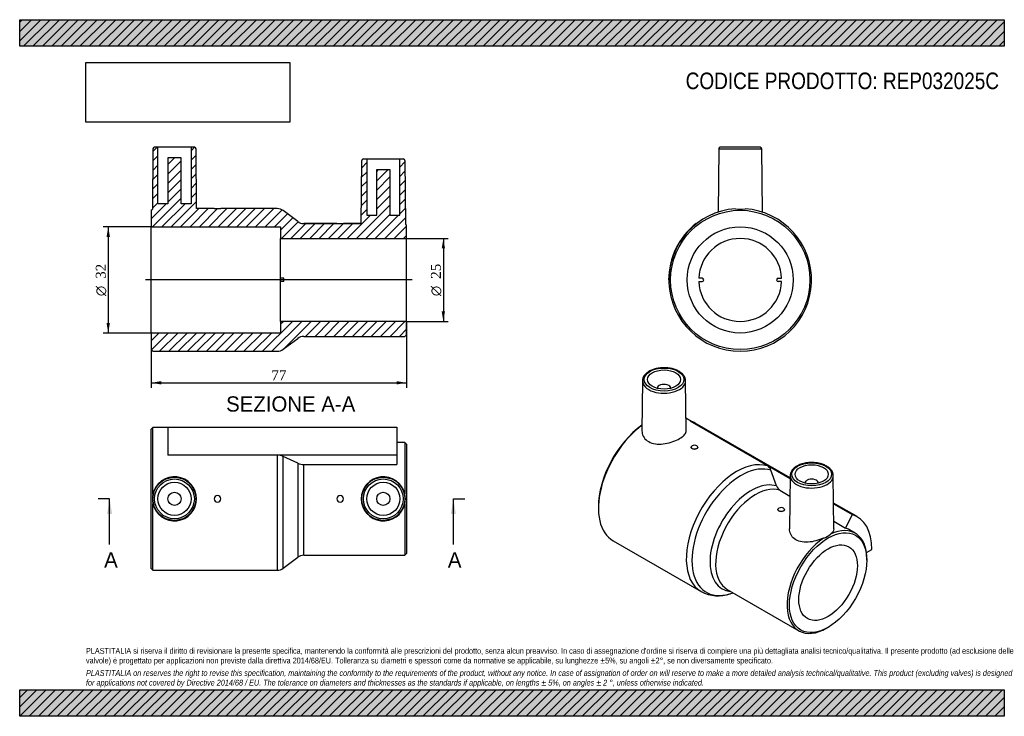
# Model space of a CAD drawing. Header units: millimetres. Extents: x 0 to 297, y 0 to 210.
import ezdxf
from ezdxf.enums import TextEntityAlignment as Align
from ezdxf.lldxf.tags import DXFTag

# ---------------------------------------------------------------- set-up
doc = ezdxf.new("R2010")
doc.units = ezdxf.units.MM
for name, color, linetype in [('Default', 7, 'Continuous'), ('DV4_Default', 7, 'Continuous'), ('REP032025C', 7, 'Continuous')]:
    doc.layers.add(name, color=color, linetype=linetype)
doc.styles.add('SEACAD_Solid_Edge_ANSI', font='seans.ttf')
doc.styles.add('SEACAD_Solid_Edge_ANSI1_Symbols', font='semeca1.ttf')
doc.styles.add('SEACAD_Times_New_Roman', font='times.ttf')
tags = doc.linetypes.add('CENTER2', pattern=[28.575, 19.05, -3.175, 3.175, -3.175]).pattern_tags.tags
tags[10:11] = [DXFTag(74, 4), DXFTag(75, 0), DXFTag(340, '0'), DXFTag(46, 0.0), DXFTag(50, 0.0), DXFTag(44, 0.0), DXFTag(45, 0.0)]
tags[8:9] = [DXFTag(74, 4), DXFTag(75, 0), DXFTag(340, '0'), DXFTag(46, 0.0), DXFTag(50, 0.0), DXFTag(44, 0.0), DXFTag(45, 0.0)]
tags[6:7] = [DXFTag(74, 4), DXFTag(75, 0), DXFTag(340, '0'), DXFTag(46, 0.0), DXFTag(50, 0.0), DXFTag(44, 0.0), DXFTag(45, 0.0)]
tags[4:5] = [DXFTag(74, 4), DXFTag(75, 0), DXFTag(340, '0'), DXFTag(46, 0.0), DXFTag(50, 0.0), DXFTag(44, 0.0), DXFTag(45, 0.0)]
doc.dimstyles.new('ANSImm', dxfattribs={"dimtxt": 3, "dimasz": 3, "dimexe": 1.5, "dimexo": 0, "dimgap": 0.75, "dimtad": 1, "dimdsep": 46, "dimtxsty": 'SEACAD_Times_New_Roman', "dimblk1": '_SE_FILLED', "dimblk2": '_SE_FILLED', "dimsah": 1, "dimcen": 1.5, "dimazin": 0, "dimtfac": 0.85, "dimtdec": 3, "dimtofl": 0, "dimtmove": 0, "dimatfit": 3, "dimfxl": 1, "dimarcsym": 0})
picture_1 = doc.add_image_def('image1.jpg', size_in_pixel=(4302, 1260))

# ---------------------------------------------------------------- blocks, each defined once
blk = doc.blocks.new('SE')
at = {"layer": 'REP032025C', "color": 7, "linetype": 'Continuous'}
for p, q in [((40.18, 87.05), (39.68, 86.55)), ((39.68, 44.55), (39.68, 86.55)), ((40.18, 67.01), (40.18, 87.05)), ((44.68, 87.05), (40.18, 87.05)), ((44.68, 87.15), (113.73, 87.15)), ((44.68, 87.15), (44.68, 78.79)), ((113.73, 87.15), (113.73, 78.79)), ((116.18, 82.55), (113.73, 82.55)), ((116.18, 82.55), (116.18, 67.05)), ((116.68, 82.05), (116.18, 82.55)), ((116.68, 82.05), (116.68, 49.05)), ((44.68, 78.79), (44.68, 78.73)), ((44.68, 78.79), (113.73, 78.79)), ((77.68, 78.73), (44.68, 78.73)), ((77.68, 78.73), (77.68, 44.05)), ((79.48, 44.65), (79.48, 78.36)), ((83.88, 76.31), (79.48, 78.36)), ((113.73, 78.79), (113.73, 75.93)), ((83.88, 76.31), (83.88, 47.95)), ((85.68, 48.55), (85.68, 75.93)), ((85.68, 75.93), (113.73, 75.93)), ((40.18, 44.05), (40.18, 64.09)), ((116.18, 64.05), (116.18, 48.55)), ((79.48, 44.65), (83.88, 47.95)), ((85.68, 48.55), (116.18, 48.55)), ((116.18, 48.55), (116.68, 49.05)), ((39.68, 44.55), (40.18, 44.05)), ((40.18, 44.05), (77.68, 44.05))]:
    blk.add_line(p, q, dxfattribs=at)
for centre, radius in [((46.68, 65.55), 6.5), ((46.68, 65.55), 6), ((109.68, 65.55), 6.5), ((109.68, 65.55), 6), ((46.68, 65.55), 5), ((109.68, 65.55), 5), ((46.68, 65.55), 2), ((109.68, 65.55), 2)]:
    blk.add_circle(centre, radius, dxfattribs=at)
for centre, radius, start, end in [((77.72, 74.41), 4.32, 66.0012, 90.5727), ((85.64, 80.25), 4.32, 246.0005, 270.5727), ((46.68, 65.55), 6.66, 192.657, 167.343), ((109.68, 65.55), 6.67, 12.9914, 347.0086), ((46.64, 65.55), 6.62, 167.2666, 192.7334), ((59.68, 65.55), 1, 0, 180), ((59.68, 65.55), 1, 180, 0), ((96.68, 65.55), 1, 0, 180), ((96.68, 65.55), 1, 180, 0), ((109.72, 65.55), 6.64, 346.9389, 13.0611), ((85.68, 45.55), 3, 90, 126.8699), ((77.68, 47.05), 3, 270, 306.8699)]:
    blk.add_arc(centre, radius, start, end, dxfattribs=at)
blk = doc.blocks.new('SE1')
at = {"layer": 'REP032025C', "color": 7, "linetype": 'Continuous'}
for p, q in [((187.86, 101.15), (187.69, 86.03)), ((201.03, 86.02), (200.86, 101.15)), ((192.36, 98.92), (192.36, 98.89)), ((196.36, 98.89), (196.36, 98.92)), ((202.66, 88.91), (200.98, 89.87)), ((202.31, 89.03), (202.27, 88.94)), ((225.6, 75.47), (202.27, 88.94)), ((202.31, 89.03), (232.39, 71.66)), ((232.4, 71.85), (203.75, 88.39)), ((228.27, 69.45), (226.61, 74.19)), ((232.4, 72.57), (232.23, 56.52)), ((245.58, 56.5), (245.41, 72.57)), ((236.91, 70.34), (236.91, 70.31)), ((240.91, 70.31), (240.91, 70.34)), ((229.28, 68.18), (232.34, 66.41)), ((174.56, 63.16), (174.56, 62.75)), ((252.57, 60.21), (245.5, 64.29)), ((245.5, 64.09), (251.13, 60.84)), ((251.13, 60.84), (249.11, 56.73)), ((245.56, 58.78), (249.11, 56.73)), ((252, 55.22), (250.27, 56.22)), ((179.01, 52.91), (205.53, 37.6)), ((255.4, 49.37), (257.04, 50.32)), ((255.52, 47.03), (255.52, 47.44)), ((213.44, 38.23), (235, 25.78)), ((214.24, 36.94), (215.17, 37.23)), ((243.5, 26.62), (243.86, 26.82))]:
    blk.add_line(p, q, dxfattribs=at)
for centre, radius, start, end in [((224.4, 73.48), 2.32, 18.0176, 58.8735), ((230.48, 70.17), 2.32, 198.0166, 238.8732), ((241.65, 57.53), 3.9, 281.7083, 318.2917), ((210.63, 47.02), 10.71, 241.6446, 290.0451)]:
    blk.add_arc(centre, radius, start, end, dxfattribs=at)
for centre, major_axis in [((194.36, 101.53), (6, 0)), ((194.36, 101.53), (5, 0)), ((238.91, 72.95), (6, 0)), ((238.91, 72.95), (-5, 0)), ((243.86, 40.29), (-8.25, -14.29)), ((243.86, 40.29), (-6.25, -10.83))]:
    blk.add_ellipse(centre, major_axis=major_axis, ratio=0.57735, dxfattribs=at)
for centre, major_axis, start_param, end_param in [((194.36, 101.13), (-6.5, 0), 6.277014, 6.283185), ((194.36, 101.13), (-6.5, 0), 0, 3.147764), ((194.36, 98.92), (2, 0), 0, 3.170323), ((194.36, 98.92), (2, 0), 6.254455, 6.283185), ((189.76, 71.52), (10.75, 18.62), 0.920746, 3.141593), ((189.41, 71.73), (10.5, 18.19), 0.899952, 2.356195), ((192.95, 69.69), (-10.8, -18.71), 3.141593, 3.266979), ((203.55, 81.12), (1, 0), 2.356195, 5.497787), ((203.55, 81.12), (-1, 0), 2.356195, 5.497787), ((216.28, 56.22), (10.75, 18.62), 0.125439, 3.142289), ((217.55, 55.48), (10.45, 18.1), 0.125762, 3.700582), ((238.91, 72.55), (-6.5, 0), 6.277014, 6.283185), ((238.91, 72.55), (-6.5, 0), 0, 3.147764), ((238.91, 70.34), (-2, 0), 3.112862, 6.283185), ((220.66, 53.68), (8.8, 15.24), 0.127935, 3.403457), ((221.94, 52.95), (8.5, 14.72), 0.12842, 3.141593), ((238.91, 70.34), (-2, 0), 0, 0.02873), ((229.72, 62.34), (1, 0), 2.356195, 5.497787), ((229.72, 62.34), (-1, 0), 2.356195, 5.497787), ((241.77, 41.5), (-10.8, -18.71), 2.356194, 3.266979), ((243.5, 40.5), (-8.5, -14.72), 2.356195, 3.838662), ((241.77, 41.5), (-8.5, -14.72), 3.141593, 3.270013), ((243.5, 40.5), (-8.5, -14.72), 4.01532, 7.068583)]:
    blk.add_ellipse(centre, major_axis=major_axis, ratio=0.57735, start_param=start_param, end_param=end_param, dxfattribs=at)
for points, knots in [([(200.86, 101.15), (200.86, 101.25), (200.85, 101.46), (200.78, 101.82), (200.63, 102.21), (200.42, 102.59), (200.16, 102.96), (199.83, 103.31), (199.44, 103.63), (199, 103.93), (198.51, 104.2), (197.98, 104.44), (197.41, 104.64), (196.81, 104.81), (196.19, 104.94), (195.55, 105.03), (194.9, 105.08), (194.24, 105.1), (193.59, 105.07), (192.94, 105), (192.31, 104.9), (191.69, 104.76), (191.11, 104.58), (190.55, 104.36), (190.03, 104.11), (189.56, 103.83), (189.13, 103.51), (188.75, 103.17), (188.44, 102.8), (188.19, 102.42), (188, 102.01), (187.9, 101.61), (187.85, 101.31), (187.86, 101.18), (187.86, 101.17)], [0, 0, 0, 0, 0.020134, 0.050922, 0.081819, 0.113077, 0.144836, 0.177105, 0.209784, 0.242727, 0.275798, 0.308891, 0.341951, 0.37496, 0.40792, 0.440837, 0.473724, 0.506597, 0.539471, 0.572359, 0.605274, 0.638234, 0.671255, 0.704349, 0.737526, 0.770783, 0.804099, 0.837389, 0.870529, 0.903347, 0.935674, 0.967416, 0.998626, 1, 1, 1, 1]), ([(187.7, 86.03), (187.69, 85.76), (187.72, 85.49), (188.04, 84.11), (188.92, 83.11), (191.46, 82.03), (193.11, 81.94), (196.32, 82.46), (197.91, 83.04), (199.64, 84.04), (200.11, 84.39), (200.78, 85.11), (200.97, 85.47), (201.02, 85.9), (201.03, 85.96), (201.03, 86.02)], [0.0956321, 0.0956321, 0.0956321, 0.0956321, 0.125, 0.125, 0.25, 0.25, 0.375, 0.375, 0.5, 0.5, 0.5625, 0.5625, 0.625, 0.625, 0.635441, 0.635441, 0.635441, 0.635441]), ([(204.26, 80.71), (204.21, 80.68), (204.14, 80.65), (204.08, 80.63), (203.98, 80.59), (203.88, 80.57), (203.77, 80.55), (203.66, 80.53), (203.54, 80.53), (203.43, 80.53), (203.32, 80.54), (203.21, 80.56), (203.11, 80.58), (203.01, 80.61), (202.92, 80.65), (202.84, 80.7), (202.76, 80.74), (202.7, 80.8), (202.65, 80.86), (202.6, 80.92), (202.57, 80.98), (202.56, 81.05), (202.55, 81.11), (202.55, 81.18), (202.58, 81.25), (202.61, 81.31), (202.65, 81.38), (202.71, 81.43), (202.75, 81.47), (202.8, 81.5), (202.85, 81.53)], [0, 0, 0, 0, 0.073575, 0.073575, 0.073575, 0.18087, 0.18087, 0.18087, 0.288246, 0.288246, 0.288246, 0.395706, 0.395706, 0.395706, 0.503123, 0.503123, 0.503123, 0.610436, 0.610436, 0.610436, 0.717747, 0.717747, 0.717747, 0.825161, 0.825161, 0.825161, 0.932622, 0.932622, 0.932622, 1, 1, 1, 1]), ([(204.55, 81.11), (204.55, 81.11), (204.55, 81.11), (204.55, 81.11), (204.55, 81.04), (204.53, 80.98), (204.49, 80.92), (204.46, 80.86), (204.4, 80.81), (204.33, 80.76), (204.31, 80.74), (204.28, 80.72), (204.26, 80.71)], [0.7500895, 0.7500895, 0.7500895, 0.7500895, 0.7513982, 0.7513982, 0.7513982, 0.8588165, 0.8588165, 0.8588165, 0.9662385, 0.9662385, 0.9662385, 1, 1, 1, 1]), ([(234.41, 75.43), (234.32, 75.38), (234.09, 75.24), (233.72, 74.97), (233.34, 74.63), (233.02, 74.27), (232.76, 73.88), (232.57, 73.48), (232.45, 73.08), (232.4, 72.77), (232.41, 72.62), (232.41, 72.59)], [0, 0, 0, 0, 0.070252, 0.202944, 0.335704, 0.467929, 0.598958, 0.728095, 0.85492, 0.979563, 1, 1, 1, 1]), ([(245.41, 72.58), (245.4, 72.69), (245.4, 72.91), (245.31, 73.29), (245.16, 73.68), (244.94, 74.06), (244.67, 74.42), (244.33, 74.77), (243.94, 75.09), (243.49, 75.39), (243, 75.65), (242.46, 75.89), (241.89, 76.09), (241.29, 76.25), (240.67, 76.37), (240.02, 76.46), (239.37, 76.51), (238.72, 76.52), (238.06, 76.49), (237.41, 76.42), (236.78, 76.31), (236.17, 76.16), (235.59, 75.97), (235.05, 75.76), (234.65, 75.57), (234.46, 75.46), (234.41, 75.43)], [0, 0, 0, 0, 0.031118, 0.072221, 0.113514, 0.155319, 0.197803, 0.240958, 0.28464, 0.328652, 0.372817, 0.416998, 0.46113, 0.505195, 0.549193, 0.593136, 0.637043, 0.680932, 0.724825, 0.768737, 0.81269, 0.856705, 0.900802, 0.945, 0.986945, 1, 1, 1, 1]), ([(230.42, 61.93), (230.34, 61.89), (230.25, 61.85), (230.15, 61.82), (230.05, 61.79), (229.94, 61.77), (229.83, 61.76), (229.72, 61.75), (229.6, 61.75), (229.49, 61.76), (229.38, 61.77), (229.28, 61.79), (229.18, 61.83), (229.09, 61.86), (229, 61.91), (228.93, 61.96), (228.86, 62.01), (228.81, 62.07), (228.77, 62.13), (228.73, 62.19), (228.72, 62.26), (228.72, 62.33), (228.72, 62.4), (228.74, 62.46), (228.77, 62.53), (228.81, 62.59), (228.87, 62.65), (228.94, 62.7), (228.96, 62.72), (228.98, 62.73), (229.01, 62.75)], [0, 0, 0, 0, 0.10727, 0.10727, 0.10727, 0.214533, 0.214533, 0.214533, 0.321913, 0.321913, 0.321913, 0.429376, 0.429376, 0.429376, 0.53671, 0.53671, 0.53671, 0.643907, 0.643907, 0.643907, 0.751171, 0.751171, 0.751171, 0.858602, 0.858602, 0.858602, 0.966039, 0.966039, 0.966039, 1, 1, 1, 1]), ([(230.72, 62.33), (230.72, 62.28), (230.71, 62.24), (230.69, 62.2), (230.66, 62.14), (230.62, 62.08), (230.56, 62.03), (230.52, 61.99), (230.47, 61.96), (230.42, 61.93)], [0.7501017, 0.7501017, 0.7501017, 0.7501017, 0.824699, 0.824699, 0.824699, 0.9321848, 0.9321848, 0.9321848, 1, 1, 1, 1]), ([(242.44, 53.71), (241.05, 53.09), (239.38, 52.6), (237, 52.45), (236.23, 52.49), (234.82, 52.83), (234.19, 53.12), (232.73, 54.27), (232.22, 55.4), (232.23, 56.52)], [0, 0, 0, 0, 0.125, 0.125, 0.1875, 0.1875, 0.25, 0.25, 0.3667417, 0.3667417, 0.3667417, 0.3667417])]:
    blk.add_open_spline(points, degree=3, knots=knots, dxfattribs=at)
blk.add_open_spline([(245.58, 56.5), (245.59, 55.99), (245.24, 55.47), (244.56, 54.94)], degree=3, dxfattribs=at)
blk = doc.blocks.new('SE2')
at = {"layer": 'REP032025C', "color": 7, "linetype": 'Continuous'}
for p, q in [((210.84, 171.05), (210.67, 151.98)), ((210.84, 171.05), (223.85, 171.05)), ((223.35, 171.54), (211.34, 171.54)), ((224.02, 151.98), (223.85, 171.05)), ((204.1, 148.61), (204.16, 148.53)), ((195.84, 131.54), (195.74, 131.54)), ((205.85, 132.04), (204.85, 132.04)), ((204.85, 131.04), (205.85, 131.04)), ((228.83, 132.04), (229.83, 132.04)), ((229.83, 131.04), (228.83, 131.04))]:
    blk.add_line(p, q, dxfattribs=at)
for radius in [21, 16]:
    blk.add_circle((217.34, 131.54), radius, dxfattribs=at)
for centre, radius, start, end in [((211.34, 171.04), 0.5, 90, 179.5), ((223.35, 171.04), 0.5, 0.5, 90), ((217.34, 131.54), 21.5, 93.8929, 86.1071), ((217.34, 162.33), 9.45, 261.1166, 278.8834), ((217.34, 131.54), 21.6, 127.8159, 180), ((217.34, 131.54), 12.5, 2.2924, 177.7076), ((217.34, 131.54), 12.5, 182.2924, 357.7076), ((205.85, 131.54), 0.5, 270, 90), ((228.83, 131.54), 0.5, 90, 270)]:
    blk.add_arc(centre, radius, start, end, dxfattribs=at)
blk = doc.blocks.new('SE4')
at = {"color": 7, "linetype": 'Continuous', "style": 'SEACAD_Solid_Edge_ANSI'}
blk.add_text('A', height=4.6, dxfattribs=at).set_placement((25.47, 49.45), align=Align.TOP_LEFT)
blk = doc.blocks.new('SE5')
at = {"color": 7, "linetype": 'Continuous', "style": 'SEACAD_Solid_Edge_ANSI'}
blk.add_text('A', height=4.6, dxfattribs=at).set_placement((129.15, 49.45), align=Align.TOP_LEFT)
blk = doc.blocks.new('SEANNOT_GROUP')
at = {"linetype": 'Continuous'}
blk.add_hatch(color=7, dxfattribs=at).paths.add_polyline_path([(27.89, 60.95), (27.13, 65.55), (26.36, 60.95)])
at = {"color": 7, "linetype": 'Continuous'}
blk.add_lwpolyline([(27.13, 51.75), (27.13, 65.55)], dxfattribs=at)
blk = doc.blocks.new('SEANNOT_GROUP1')
at = {"linetype": 'Continuous'}
blk.add_hatch(color=7, dxfattribs=at).paths.add_polyline_path([(131.58, 60.95), (130.81, 65.55), (130.04, 60.95)])
at = {"color": 7, "linetype": 'Continuous'}
blk.add_lwpolyline([(130.81, 51.75), (130.81, 65.55)], dxfattribs=at)
blk = doc.blocks.new('SE3')
at = {"layer": 'Default', "color": 7, "linetype": 'CENTER2'}
for p, q in [((27.13, 65.55), (23.68, 65.55)), ((130.81, 65.55), (134.26, 65.55))]:
    blk.add_line(p, q, dxfattribs=at)
at = {"layer": 'Default', "color": 7, "linetype": 'CENTER2', "const_width": 0.0001}
blk.add_lwpolyline([(27.13, 65.55), (130.81, 65.55)], dxfattribs=at)
at = {"layer": 'Default'}
for name in ['SEANNOT_GROUP', 'SEANNOT_GROUP1', 'SE4', 'SE5']:
    blk.add_blockref(name, (0, 0), dxfattribs=at)
blk = doc.blocks.new('SE6')
at = {"layer": 'REP032025C', "linetype": 'Continuous'}
h = blk.add_hatch(dxfattribs=at)
h.set_pattern_fill('LINE', scale=0.62992, angle=45, style=0)
edge = h.paths.add_edge_path()
edge.add_line((41.68, 154.54), (41.68, 171.54))
edge.add_line((41.68, 171.54), (40.68, 171.54))
edge.add_arc((40.68, 171.04), 0.5, 90, 179.5)
edge.add_line((40.18, 171.05), (40.02, 152.88))
edge.add_line((40.02, 152.88), (39.68, 152.54))
edge.add_line((39.68, 152.54), (39.68, 147.54))
edge.add_line((39.68, 147.54), (78.68, 147.54))
edge.add_line((78.68, 147.54), (78.68, 144.04))
edge.add_line((78.68, 144.04), (116.68, 144.04))
edge.add_line((116.68, 144.04), (116.68, 148.04))
edge.add_line((116.68, 148.04), (116.35, 148.37))
edge.add_line((116.35, 148.37), (116.19, 167.55))
edge.add_arc((115.69, 167.54), 0.5, 0.5, 90)
edge.add_line((115.69, 168.04), (114.68, 168.04))
edge.add_line((114.68, 168.04), (114.68, 151.04))
edge.add_line((114.68, 151.04), (111.68, 151.04))
edge.add_line((111.68, 151.04), (111.68, 164.84))
edge.add_line((111.68, 164.84), (107.68, 164.84))
edge.add_line((107.68, 164.84), (107.68, 151.04))
edge.add_line((107.68, 151.04), (104.68, 151.04))
edge.add_line((104.68, 151.04), (104.68, 168.04))
edge.add_line((104.68, 168.04), (103.68, 168.04))
edge.add_arc((103.68, 167.54), 0.5, 90, 179.5)
edge.add_line((103.18, 167.55), (103.01, 148.54))
edge.add_line((103.01, 148.54), (97.68, 148.54))
edge.add_line((97.68, 148.54), (95.68, 148.54))
edge.add_line((95.68, 148.54), (85.68, 148.54))
edge.add_arc((85.68, 151.54), 3, 233.1301, 270, ccw=False)
edge.add_line((83.88, 149.14), (79.48, 152.44))
edge.add_arc((77.68, 150.04), 3, 53.1301, 90)
edge.add_line((77.68, 153.04), (60.68, 153.04))
edge.add_line((60.68, 153.04), (58.68, 153.04))
edge.add_line((58.68, 153.04), (53.34, 153.04))
edge.add_line((53.34, 153.04), (53.19, 171.05))
edge.add_arc((52.69, 171.04), 0.5, 0.5, 90)
edge.add_line((52.69, 171.54), (51.68, 171.54))
edge.add_line((51.68, 171.54), (51.68, 154.54))
edge.add_line((51.68, 154.54), (48.68, 154.54))
edge.add_line((48.68, 154.54), (48.68, 168.34))
edge.add_line((48.68, 168.34), (44.68, 168.34))
edge.add_line((44.68, 168.34), (44.68, 154.54))
edge.add_line((44.68, 154.54), (41.68, 154.54))
h = blk.add_hatch(dxfattribs=at)
h.set_pattern_fill('LINE', scale=0.62992, angle=45, style=0)
edge = h.paths.add_edge_path()
edge.add_line((40.18, 110.04), (77.68, 110.04))
edge.add_arc((77.68, 113.04), 3, 270, 306.8699)
edge.add_line((79.48, 110.64), (83.88, 113.94))
edge.add_arc((85.68, 111.54), 3, 90, 126.8699, ccw=False)
edge.add_line((85.68, 114.54), (116.18, 114.54))
edge.add_line((116.18, 114.54), (116.68, 115.04))
edge.add_line((116.68, 115.04), (116.68, 119.04))
edge.add_line((116.68, 119.04), (78.68, 119.04))
edge.add_line((78.68, 119.04), (78.68, 115.54))
edge.add_line((78.68, 115.54), (39.68, 115.54))
edge.add_line((39.68, 115.54), (39.68, 110.54))
edge.add_line((39.68, 110.54), (40.18, 110.04))
at = {"layer": 'DV4_Default', "color": 7, "linetype": 'CENTER2'}
blk.add_line((118.43, 131.54), (37.93, 131.54), dxfattribs=at)
at = {"layer": 'REP032025C', "color": 7, "linetype": 'Continuous'}
for p, q in [((40.18, 171.05), (40.02, 152.88)), ((41.68, 171.54), (40.68, 171.54)), ((51.68, 171.54), (41.68, 171.54)), ((41.68, 154.54), (41.68, 171.54)), ((51.68, 171.54), (51.68, 154.54)), ((52.69, 171.54), (51.68, 171.54)), ((53.34, 153.04), (53.19, 171.05)), ((44.68, 168.34), (44.68, 154.54)), ((48.68, 168.34), (44.68, 168.34)), ((48.68, 154.54), (48.68, 168.34)), ((103.01, 148.54), (103.18, 167.55)), ((103.68, 168.04), (104.68, 168.04)), ((104.68, 168.04), (114.68, 168.04)), ((104.68, 168.04), (104.68, 151.04)), ((114.68, 168.04), (115.69, 168.04)), ((114.68, 151.04), (114.68, 168.04)), ((116.19, 167.55), (116.35, 148.37)), ((107.68, 164.84), (111.68, 164.84)), ((107.68, 151.04), (107.68, 164.84)), ((111.68, 164.84), (111.68, 151.04)), ((44.68, 154.54), (41.68, 154.54)), ((51.68, 154.54), (48.68, 154.54)), ((39.68, 152.54), (40.02, 152.88)), ((39.68, 152.54), (39.68, 147.54)), ((58.68, 153.04), (53.34, 153.04)), ((58.68, 153.04), (60.68, 153.04)), ((77.68, 153.04), (60.68, 153.04)), ((83.88, 149.14), (79.48, 152.44)), ((85.07, 148.61), (103.01, 148.61)), ((95.68, 148.54), (85.68, 148.54)), ((95.68, 148.54), (97.68, 148.54)), ((103.01, 148.54), (97.68, 148.54)), ((104.68, 151.04), (107.68, 151.04)), ((111.68, 151.04), (114.68, 151.04)), ((39.68, 115.54), (39.68, 147.54)), ((39.68, 147.54), (78.68, 147.54)), ((78.68, 147.54), (78.68, 144.04)), ((116.35, 148.37), (116.68, 148.04)), ((116.68, 144.04), (116.68, 148.04)), ((78.68, 132.04), (78.68, 144.04)), ((78.68, 144.04), (116.68, 144.04)), ((116.68, 119.04), (116.68, 144.04)), ((79.68, 132.04), (78.68, 132.04)), ((78.68, 131.04), (78.68, 132.04)), ((78.68, 119.04), (78.68, 131.04)), ((79.68, 131.04), (78.68, 131.04)), ((79.68, 131.04), (79.68, 132.04)), ((78.68, 119.04), (78.68, 115.54)), ((116.68, 119.04), (78.68, 119.04)), ((116.68, 115.04), (116.68, 119.04)), ((39.68, 115.54), (39.68, 110.54)), ((78.68, 115.54), (39.68, 115.54)), ((79.48, 110.64), (83.88, 113.94)), ((85.68, 114.54), (116.18, 114.54)), ((116.68, 115.04), (116.18, 114.54)), ((40.18, 110.04), (39.68, 110.54)), ((40.18, 110.04), (77.68, 110.04))]:
    blk.add_line(p, q, dxfattribs=at)
for centre, radius, start, end in [((40.68, 171.04), 0.5, 90, 179.5), ((52.69, 171.04), 0.5, 0.5, 90), ((103.68, 167.54), 0.5, 90, 179.5), ((115.69, 167.54), 0.5, 0.5, 90), ((77.68, 150.04), 3, 53.1301, 90), ((85.68, 151.54), 3, 233.1301, 270), ((85.68, 111.54), 3, 90, 126.8699), ((77.68, 113.04), 3, 270, 306.8699)]:
    blk.add_arc(centre, radius, start, end, dxfattribs=at)
blk = doc.blocks.new('DMBLK3')
at = {"layer": 'Default', "linetype": 'Continuous'}
for points in [[(42.68, 100.04), (42.68, 101.04), (39.68, 100.54)], [(113.68, 100.04), (116.68, 100.54), (113.68, 101.04)]]:
    blk.add_hatch(color=7, dxfattribs=at).paths.add_polyline_path(points)
at = {"layer": 'Default', "color": 7, "linetype": 'Continuous'}
for p, q in [((116.68, 119.04), (116.68, 99.04)), ((39.68, 115.54), (39.68, 99.04)), ((39.68, 100.54), (116.68, 100.54))]:
    blk.add_line(p, q, dxfattribs=at)
at = {"layer": 'Default', "color": 7, "linetype": 'Continuous', "style": 'SEACAD_Times_New_Roman'}
blk.add_text('77', height=3, dxfattribs=at).set_placement((75.91, 104.29), align=Align.TOP_LEFT)
blk = doc.blocks.new('_SE_FILLED')
at = {"color": 0}
blk.add_line((0, 0), (-1, 0), dxfattribs=at)
blk.add_solid([(0, 0), (-1, -0.1665), (-1, 0.1665), (0, 0)], dxfattribs=at)
blk = doc.blocks.new('GDimGGroup')
at = {"layer": 'Default', "linetype": 'Continuous'}
for points in [[(128.29, 141.04), (127.79, 144.04), (127.29, 141.04)], [(128.29, 122.04), (127.29, 122.04), (127.79, 119.04)]]:
    blk.add_hatch(color=7, dxfattribs=at).paths.add_polyline_path(points)
at = {"layer": 'Default', "color": 7, "linetype": 'Continuous'}
for p, q in [((116.68, 144.04), (129.29, 144.04)), ((127.79, 144.04), (127.79, 119.04)), ((116.68, 119.04), (129.29, 119.04))]:
    blk.add_line(p, q, dxfattribs=at)
for s, style, p in [('25', 'SEACAD_Times_New_Roman', (124.04, 131.88)), ('O', 'SEACAD_Solid_Edge_ANSI1_Symbols', (124.04, 126.66))]:
    blk.add_text(s, height=3, rotation=90, dxfattribs=dict(at, style=style)).set_placement(p, align=Align.TOP_LEFT)
blk = doc.blocks.new('GDimGGroup1')
at = {"layer": 'Default', "linetype": 'Continuous'}
for points in [[(26.21, 144.54), (27.21, 144.54), (26.71, 147.54)], [(26.21, 118.54), (26.71, 115.54), (27.21, 118.54)]]:
    blk.add_hatch(color=7, dxfattribs=at).paths.add_polyline_path(points)
at = {"layer": 'Default', "color": 7, "linetype": 'Continuous'}
for p, q in [((39.68, 147.54), (25.21, 147.54)), ((26.71, 147.54), (26.71, 115.54)), ((39.68, 115.54), (25.21, 115.54))]:
    blk.add_line(p, q, dxfattribs=at)
for s, style, p in [('32', 'SEACAD_Times_New_Roman', (22.96, 131.88)), ('O', 'SEACAD_Solid_Edge_ANSI1_Symbols', (22.96, 126.66))]:
    blk.add_text(s, height=3, rotation=90, dxfattribs=dict(at, style=style)).set_placement(p, align=Align.TOP_LEFT)

msp = doc.modelspace()

# ---------------------------------------------------------------- hatches: boundary and pattern name
at = {"layer": 'Default', "linetype": 'Continuous'}
h = msp.add_hatch(dxfattribs=at)
h.set_pattern_fill('LINE', scale=0.62992, angle=45, style=0)
h.paths.add_polyline_path([(297, 202), (297, 210), (0, 210), (0, 202)])
for points in [[(297, 202), (297, 210), (0, 210), (0, 202)], [(297, 0), (297, 8), (0, 8), (0, 0)]]:
    msp.add_hatch(color=7, dxfattribs=at).paths.add_polyline_path(points)
h = msp.add_hatch(dxfattribs=at)
h.set_pattern_fill('LINE', scale=0.62992, angle=45, style=0)
h.paths.add_polyline_path([(297, 0), (297, 8), (0, 8), (0, 0)])

# ---------------------------------------------------------------- linework, layer by layer
at = {"layer": 'Default', "color": 7, "linetype": 'Continuous'}
for p, q in [((0, 210), (297, 210)), ((0, 202), (0, 210)), ((297, 210), (297, 202)), ((297, 202), (0, 202)), ((0, 8), (297, 8)), ((0, 0), (0, 8)), ((297, 8), (297, 0)), ((297, 0), (0, 0))]:
    msp.add_line(p, q, dxfattribs=at)

# ---------------------------------------------------------------- block references
at = {"layer": 'Default'}
for name in ['SE6', 'SE2', 'GDimGGroup1', 'GDimGGroup', 'SE1', 'SE', 'SE3']:
    msp.add_blockref(name, (0, 0), dxfattribs=at)

# ---------------------------------------------------------------- texts
at = {"layer": 'Default', "color": 7, "linetype": 'Continuous', "style": 'SEACAD_Solid_Edge_ANSI'}
msp.add_text('SEZIONE A-A', height=4.6, dxfattribs=at).set_placement((62.27, 96.451), align=Align.TOP_LEFT)
at = {"layer": 'Default', "attachment_point": 1}
for s, insert, char_height, width in [('{\\fArial Narrow|b0||i0||c0|p34;\\C7;\\H5.;\\W1.;CODICE PRODOTTO: REP032025C}', (200.889, 194.064), 5, 103.25001), ("{\\fArial Narrow|b0||i0||c0|p34;\\C7;\\H1.75;\\W1.;PLASTITALIA si riserva il diritto di revisionare la presente specifica, mantenendo la conformità alle prescrizioni del prodotto, senza alcun preavviso. In caso di assegnazione d'ordine si riserva di compiere una più dettagliata analisi tecnico/qualitativa. Il presente prodotto (ad esclusione delle \\P}{\\fArial Narrow|b0||i0||c0|p34;\\C7;\\H1.75;\\W1.;valvole) è progettato per applicazioni non previste dalla direttiva 2014/68/EU. Tolleranza su diametri e spessori come da normative se applicabile, su lunghezze ±5%, su angoli ±2°, se non diversamente specificato.\\P}{\\fArial Narrow|b0||i0||c0|p34;\\C7;\\H0.5;\\W1.;   \\P}{\\fArial Narrow|b0||i1||c0|p34;\\C7;\\H1.75;\\W1.;PLASTITALIA on reserves the right to revise this specification, maintaining the conformity to the requirements of the product, without any notice. In case of assignation of order on will reserve to make a more detailed analysis technical/qualitative. This product (excluding valves) is designed \\P}{\\fArial Narrow|b0||i1||c0|p34;\\C7;\\H1.75;\\W1.;for applications not covered by Directive 2014/68 / EU. The tolerance on diameters and thicknesses as the standards if applicable, on lengths ± 5%, on angles ± 2 °, unless otherwise indicated.\\P}", (20, 20.602), 1.75, 257)]:
    msp.add_mtext(s, dxfattribs=dict(at, insert=insert, char_height=char_height, width=width))

# ---------------------------------------------------------------- dimensions: what is measured, and where the dimension line sits
at = {"layer": 'Default', "color": 7, "linetype": 'Continuous'}
dim = msp.add_linear_dim(base=(116.681, 100.538), p1=(39.681, 115.542), p2=(116.681, 119.042), text='\\A1;<>', dimstyle='ANSImm', dxfattribs=at)
dim.commit()
dim.dimension.update_dxf_attribs({"geometry": 'DMBLK3', "text_midpoint": (78.181, 100.538), "dimtype": 160})

# ---------------------------------------------------------------- pictures from other files: only their frames are drawn
image = msp.add_image(picture_1, insert=(20, 179.103), size_in_units=(61.457, 18))
image.dxf.flags = 7

doc.saveas('drawing.dxf')
